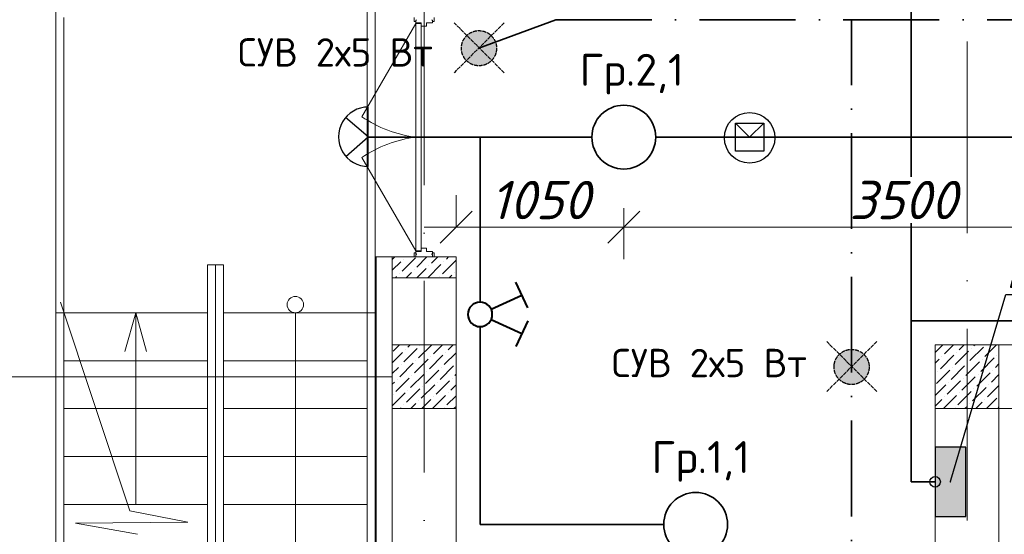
# Model space of a CAD drawing. Header units: millimetres. Extents: x 1114507 to 93926427, y 174473 to 817039.
# Tile 173 of 256: x 1547171 to 1553338, y 772138 to 775361. Entities that reach past the tile are written whole.
import ezdxf
from ezdxf import colors
from ezdxf.entities.mleader import LeaderData, LeaderLine
from ezdxf.math import Vec2, Vec3

# ---------------------------------------------------------------- set-up
doc = ezdxf.new("R2010")
doc.units = ezdxf.units.MM
doc.linetypes.add('ACAD_ISO04W100', pattern=[30, 24, -3, 0, -3])
doc.linetypes.add('ACAD_ISO10W100', pattern=[18, 12, -3, 0, -3])
for name, color, linetype in [('(001) Сетка', 92, 'Continuous'), ('kcd_tx', 7, 'Continuous'), ('PDF7_Text', 7, 'Continuous'), ('PDF8_Geometry', 7, 'Continuous')]:
    doc.layers.add(name, color=color, linetype=linetype)
for name, color, linetype, lineweight in [('Doors', 86, 'Continuous', 13), ('expl', 234, 'Continuous', 13), ('размеры', 12, 'Continuous', 15), ('светильники', 30, 'ACAD_ISO04W100', 25)]:
    doc.layers.add(name, color=color, linetype=linetype, lineweight=lineweight)
doc.styles.add('ISOCPEUR 1', font='isocpeur.TTF')
doc.styles.add('PDF ISOCPEUR', font='isocpeur.TTF')
doc.styles.get("Standard").update_dxf_attribs({"font": 'isocpeui.ttf'})
doc.styles.add('X_ISO', font='isocpeui.ttf')
doc.styles.add('Суннат', font='ariali.ttf', dxfattribs={"height": 250})
doc.dimstyles.new('Санжар', dxfattribs={"dimtxt": 240, "dimasz": 200, "dimexe": 200, "dimexo": 200, "dimgap": 50, "dimtad": 1, "dimdec": 0, "dimtxsty": 'Standard', "dimblk": 'OBLIQUE', "dimcen": 2.5, "dimdle": 200, "dimclrd": 152, "dimclre": 152, "dimclrt": 152, "dimadec": 0, "dimazin": 0, "dimtfac": 1, "dimtdec": 0, "dimtmove": 0, "dimatfit": 3, "dimldrblk": 'OBLIQUE', "dimfxl": 0, "dimlwd": 0, "dimlwe": 0, "dimarcsym": 0})

# ---------------------------------------------------------------- blocks, each defined once
blk = doc.blocks.new('blokqav2mak')
at = {"color": 1, "linetype": 'ACAD_ISO10W100', "lineweight": 0, "ltscale": 100}
for p, q in [((1545682, 782725.1), (1545682, 766825.1)), ((1549082, 782425.1), (1549082, 766825.1))]:
    blk.add_line(p, q, dxfattribs=at)
at = {"lineweight": 0, "ltscale": 100}
for p, q in [((1543375, 775525.1, 0), (1543375, 769325.1, 0)), ((1545375, 775525.1), (1545375, 769325.1)), ((1545325, 775475.1), (1545325, 773525.1)), ((1543425, 775375.1, 0), (1543425, 769475.1, 0)), ((1545482, 773875.1), (1545882, 773875.1)), ((1544325, 773825.1), (1544325, 770525.1)), ((1544325, 773825.1), (1544425, 773825.1)), ((1544375, 773825.1), (1544375, 770525.1)), ((1544425, 773825.1), (1544425, 770525.1)), ((1545482, 773795.1), (1545482, 766625.1)), ((1545882, 773795.1), (1545882, 767025.1)), ((1543838.5, 772284.9), (1543403.1, 773591)), ((1543375, 773525.1), (1544325, 773525.1)), ((1545375, 773525.1), (1544425, 773525.1)), ((1545325, 773525.1), (1545325, 769375.1)), ((1556632, 773325.1), (1548882, 773325.1)), ((1543425, 773225.1), (1544325, 773225.1)), ((1545325, 773225.1), (1544425, 773225.1)), ((1543425, 772925.1), (1544325, 772925.1)), ((1545325, 772925.1), (1544425, 772925.1)), ((1548882, 772925.1), (1548882, 767025.1)), ((1556632, 772925.1), (1549282, 772925.1)), ((1549282, 772925.1), (1549282, 767025.1)), ((1543425, 772625.1), (1544325, 772625.1)), ((1545325, 772625.1), (1544425, 772625.1)), ((1543425, 772325.1), (1544325, 772325.1)), ((1545325, 772325.1), (1544425, 772325.1)), ((1544201.3, 772214.6), (1543838.5, 772284.9)), ((1543497.3, 772207.5), (1544201.3, 772214.6)), ((1543887.3, 772138.3), (1543497.3, 772207.5))]:
    blk.add_line(p, q, dxfattribs=at)
at = {"lineweight": 0, "ltscale": 60}
blk.add_line((1545630, 774587.8), (1545630, 774662.4), dxfattribs=at)
at = {"color": 252, "lineweight": 0, "ltscale": 100}
for q in [(1545375, 766518.1), (1545482, 773875.1)]:
    blk.add_line((1545375, 773875.1), q, dxfattribs=at)
at = {"color": 32, "lineweight": 0, "ltscale": 100}
blk.add_line((1545382, 773875.1), (1545382, 766525.1), dxfattribs=at)
at = {"linetype": 'Continuous', "lineweight": 0, "ltscale": 100}
for p, q in [((1545482, 773859.6, 0), (1545497.5, 773875.1, 0)), ((1545482, 773792.3, 0), (1545534.7, 773844.9, 0)), ((1545543.1, 773786, 0), (1545627.3, 773870.2, 0)), ((1545551.6, 773861.8, 0), (1545551.6, 773861.8, 0)), ((1545635.7, 773811.3, 0), (1545699.6, 773875.1, 0)), ((1545704.3, 773745.1, 0), (1545787.3, 773828.1, 0)), ((1545728.3, 773836.5, 0), (1545766.9, 773875.1, 0)), ((1545795.7, 773769.2, 0), (1545879.9, 773853.4, 0)), ((1545804.1, 773844.9, 0), (1545804.1, 773844.9, 0)), ((1545821, 773861.8, 0), (1545834.3, 773875.1, 0)), ((1545526.3, 773769.2, 0), (1545526.3, 773769.2, 0)), ((1545569.6, 773745.1, 0), (1545602.1, 773777.6, 0)), ((1545618.9, 773794.4, 0), (1545618.9, 773794.4, 0)), ((1545636.9, 773745.1, 0), (1545694.7, 773802.9, 0)), ((1545711.5, 773819.7, 0), (1545711.5, 773819.7, 0)), ((1545871.5, 773777.6, 0), (1545871.5, 773777.6, 0)), ((1545502.2, 773745.1, 0), (1545509.5, 773752.3, 0)), ((1545778.9, 773752.3, 0), (1545778.9, 773752.3, 0)), ((1545839, 773745.1, 0), (1545854.6, 773760.8, 0)), ((1545482, 773212.2), (1545546.2, 773276.3)), ((1545487.2, 773284.8), (1545527.6, 773325.1)), ((1545554.6, 773217.4), (1545638.8, 773301.6)), ((1545563, 773293.2), (1545563, 773293.2)), ((1545579.9, 773310), (1545594.9, 773325.1)), ((1545647.2, 773242.7), (1545729.6, 773325.1)), ((1545655.6, 773318.4), (1545655.6, 773318.4)), ((1545739.8, 773267.9), (1545797, 773325.1)), ((1545807.2, 773200.6), (1545882, 773275.4)), ((1545815.6, 773276.3), (1545815.6, 773276.3)), ((1545832.4, 773293.2), (1545864.4, 773325.1)), ((1548882, 773277), (1548930.1, 773325.1)), ((1548940.3, 773267.9), (1548997.5, 773325.1)), ((1549007.7, 773200.6), (1549091.8, 773284.8)), ((1549016.1, 773276.3), (1549016.1, 773276.3)), ((1549032.9, 773293.2), (1549064.8, 773325.1)), ((1549100.3, 773225.8), (1549184.5, 773310)), ((1549108.7, 773301.6), (1549108.7, 773301.6)), ((1549125.5, 773318.4), (1549132.2, 773325.1)), ((1549192.9, 773251.1), (1549266.9, 773325.1)), ((1545622, 773150.1), (1545706.1, 773234.2)), ((1545630.4, 773225.8), (1545630.4, 773225.8)), ((1545714.6, 773175.3), (1545798.8, 773259.5)), ((1545723, 773251.1), (1545723, 773251.1)), ((1548882, 773209.7), (1548906.6, 773234.2)), ((1548915, 773175.3), (1548999.2, 773259.5)), ((1548923.5, 773251.1), (1548923.5, 773251.1)), ((1549075, 773133.2), (1549159.2, 773217.4)), ((1549167.6, 773158.5), (1549251.8, 773242.7)), ((1549176, 773234.2), (1549176, 773234.2)), ((1549268.6, 773259.5), (1549268.6, 773259.5)), ((1545482, 773144.8), (1545520.9, 773183.7)), ((1545529.3, 773124.8), (1545613.5, 773209)), ((1545537.8, 773200.6), (1545537.8, 773200.6)), ((1545689.3, 773082.7), (1545773.5, 773166.9)), ((1545697.7, 773158.5), (1545697.7, 773158.5)), ((1545781.9, 773108), (1545866.1, 773192.2)), ((1545790.3, 773183.7), (1545790.3, 773183.7)), ((1548889.8, 773082.7), (1548974, 773166.9)), ((1548898.2, 773158.5), (1548898.2, 773158.5)), ((1548982.4, 773108), (1549066.6, 773192.2)), ((1548990.8, 773183.7), (1548990.8, 773183.7)), ((1549083.4, 773209), (1549083.4, 773209)), ((1549142.4, 773065.9), (1549226.6, 773150.1)), ((1549243.4, 773166.9), (1549243.4, 773166.9)), ((1549260.2, 773183.7), (1549282, 773205.5)), ((1545482, 773077.5), (1545495.7, 773091.1)), ((1545504.1, 773032.2), (1545588.3, 773116.4)), ((1545512.5, 773108), (1545512.5, 773108)), ((1545596.7, 773057.4), (1545680.9, 773141.6)), ((1545605.1, 773133.2), (1545605.1, 773133.2)), ((1545756.7, 773015.4), (1545840.8, 773099.5)), ((1545765.1, 773091.1), (1545765.1, 773091.1)), ((1545857.7, 773116.4), (1545857.7, 773116.4)), ((1545874.5, 773133.2), (1545882, 773140.7)), ((1548957.1, 773015.4), (1549041.3, 773099.5)), ((1548965.6, 773091.1), (1548965.6, 773091.1)), ((1549049.8, 773040.6), (1549133.9, 773124.8)), ((1549058.2, 773116.4), (1549058.2, 773116.4)), ((1549150.8, 773141.6), (1549150.8, 773141.6)), ((1549235, 773091.1), (1549282, 773138.2)), ((1545571.4, 772964.8), (1545655.6, 773049)), ((1545579.9, 773040.6), (1545579.9, 773040.6)), ((1545664, 772990.1), (1545748.2, 773074.3)), ((1545672.5, 773065.9), (1545672.5, 773065.9)), ((1545849.3, 773040.6), (1545882, 773073.4)), ((1548882, 773007.6), (1548948.7, 773074.3)), ((1549024.5, 772948), (1549108.7, 773032.2)), ((1549117.1, 772973.3), (1549201.3, 773057.4)), ((1549125.5, 773049), (1549125.5, 773049)), ((1549209.7, 772998.5), (1549282, 773070.8)), ((1549218.1, 773074.3), (1549218.1, 773074.3)), ((1545482, 772942.8), (1545563, 773023.8)), ((1545487.2, 773015.4), (1545487.2, 773015.4)), ((1545647.2, 772973.3), (1545647.2, 772973.3)), ((1545666.4, 772925.1), (1545723, 772981.7)), ((1545733.8, 772925.1), (1545815.6, 773006.9)), ((1545739.8, 772998.5), (1545739.8, 772998.5)), ((1545824, 772948), (1545882, 773006)), ((1545832.4, 773023.8), (1545832.4, 773023.8)), ((1548882, 772940.2), (1548923.5, 772981.7)), ((1548934.2, 772925.1), (1549016.1, 773006.9)), ((1548940.3, 772998.5), (1548940.3, 772998.5)), ((1549032.9, 773023.8), (1549032.9, 773023.8)), ((1549136.3, 772925.1), (1549176, 772964.8)), ((1549192.9, 772981.7), (1549192.9, 772981.7)), ((1549203.7, 772925.1), (1549268.6, 772990.1)), ((1545531.7, 772925.1), (1545537.8, 772931.2)), ((1545554.6, 772948), (1545554.6, 772948)), ((1545599.1, 772925.1), (1545630.4, 772956.4)), ((1545807.2, 772931.2), (1545807.2, 772931.2)), ((1545868.5, 772925.1), (1545882, 772938.7)), ((1549007.7, 772931.2), (1549007.7, 772931.2)), ((1549069, 772925.1), (1549083.4, 772939.6)), ((1549100.3, 772956.4), (1549100.3, 772956.4)), ((1549277.1, 772931.2), (1549282, 772936.1))]:
    blk.add_line(p, q, dxfattribs=at)
at = {"layer": 'Doors', "lineweight": 0}
for p, q in [((1545620, 775375.1), (1545620, 775348.9)), ((1545744.1, 775375.1), (1545744.1, 775348.9)), ((1545630, 775337.8), (1545292.3, 774752.9)), ((1545630, 775348.9), (1545620, 775348.9)), ((1545630, 775356.7), (1545630, 775341.8)), ((1545630, 775356.7), (1545634.5, 775356.7)), ((1545630, 775341.8), (1545663.3, 775341.8)), ((1545630, 775337.8), (1545630, 774662.4)), ((1545630, 775337.8), (1545663.3, 775337.8)), ((1545634.5, 775360.7), (1545634.5, 775356.7)), ((1545663.3, 775341.8), (1545663.3, 773929.4)), ((1545663.3, 775320.8), (1545696.6, 775320.8)), ((1545696.6, 775341.8), (1545696.6, 775320.8)), ((1545696.6, 775341.8), (1545734.1, 775341.8)), ((1545729.5, 775360.7), (1545729.5, 775356.7)), ((1545734.1, 775356.7), (1545729.5, 775356.7)), ((1545734.1, 775356.7), (1545734.1, 775341.8)), ((1545734.1, 775348.9), (1545744.1, 775348.9)), ((1545630, 773912.4), (1545630, 774587.8)), ((1545663.3, 773908.4), (1545663.3, 774587.8)), ((1545630, 773912.4), (1545292.3, 774497.3)), ((1545620, 773875.1), (1545620, 773901.3)), ((1545630, 773901.3), (1545620, 773901.3)), ((1545630, 773912.4), (1545663.3, 773912.4)), ((1545630, 773908.4), (1545663.3, 773908.4)), ((1545630, 773893.6), (1545630, 773908.4)), ((1545630, 773893.6), (1545634.5, 773893.6)), ((1545634.5, 773889.5), (1545634.5, 773893.6)), ((1545663.3, 773929.4), (1545696.6, 773929.4)), ((1545696.6, 773908.4), (1545696.6, 773929.4)), ((1545696.6, 773908.4), (1545734.1, 773908.4)), ((1545734.1, 773893.6), (1545729.5, 773893.6)), ((1545729.5, 773889.5), (1545729.5, 773893.6)), ((1545734.1, 773893.6), (1545734.1, 773908.4)), ((1545734.1, 773901.3), (1545744.1, 773901.3)), ((1545744.1, 773875.1), (1545744.1, 773901.3)), ((1545630, 773875.1), (1545620, 773875.1)), ((1545630, 773875.1), (1545630, 773889.5)), ((1545630, 773889.5), (1545634.5, 773889.5)), ((1545630, 773875.1), (1545734.1, 773875.1)), ((1545630, 773875.1), (1545630, 773875.1)), ((1545734.1, 773889.5), (1545729.5, 773889.5)), ((1545734.1, 773875.1), (1545734.1, 773889.5)), ((1545734.1, 773875.1), (1545734.1, 773889.5)), ((1545734.1, 773875.1), (1545734.1, 773875.1)), ((1545734.1, 773875.1), (1545744.1, 773875.1))]:
    blk.add_line(p, q, dxfattribs=at)
at = {"layer": 'Doors', "lineweight": 0, "extrusion": (0, 0, -1)}
blk.add_ellipse((1545563.5, 774959.4), major_axis=(-459.6, 173.9), ratio=0.632541, start_param=4.336202, end_param=5.088576, dxfattribs=at)
at = {"layer": 'Doors', "lineweight": 0}
blk.add_ellipse((1545563.5, 774290.8), major_axis=(-459.6, -173.9), ratio=0.632541, start_param=4.336202, end_param=5.088576, dxfattribs=at)
at = {"layer": 'expl', "lineweight": 0}
for p, q in [((1543875, 773525.1), (1543807.9, 773282)), ((1543875, 773525.1), (1543807.9, 773282)), ((1543875, 772325.1), (1543875, 773525.1)), ((1543875, 773525.1), (1543942.2, 773282)), ((1543875, 773525.1), (1543875, 772325.1)), ((1543875, 773525.1), (1543942.2, 773282)), ((1544875, 773525.1), (1544875, 770825.1))]:
    blk.add_line(p, q, dxfattribs=at)
blk.add_circle((1544875, 773576.5), 51.4, dxfattribs=at)
at = {"layer": 'kcd_tx', "color": 152, "lineweight": 0, "ltscale": 100}
blk.add_line((1545482, 773125.1), (1541780.2, 773125.1), dxfattribs=at)
blk.add_line((1545482, 773125.1), (1541780.2, 773125.1), dxfattribs=at)
at = {"layer": 'размеры', "lineweight": 0, "ltscale": 5}
for p, q in [((1545482, 773745.1), (1545482, 773875.1)), ((1545482, 773875.1), (1545882, 773875.1)), ((1545882, 773875.1), (1545882, 773745.1)), ((1545882, 773745.1), (1545482, 773745.1)), ((1545882, 773325.1), (1545482, 773325.1)), ((1545482, 773325.1), (1545482, 772925.1)), ((1545882, 772925.1), (1545882, 773325.1)), ((1549282, 773325.1), (1548882, 773325.1)), ((1548882, 773325.1), (1548882, 772925.1)), ((1549282, 772925.1), (1549282, 773325.1)), ((1545482, 772925.1), (1545882, 772925.1)), ((1548882, 772925.1), (1549282, 772925.1))]:
    blk.add_line(p, q, dxfattribs=at)
blk = doc.blocks.new('цйвыа')
at = {"lineweight": 30}
h = blk.add_hatch(color=256, dxfattribs=at)
h.dxf.hatch_style = 1
h.paths.add_polyline_path([(2412584.5, 1762523.4), (2412393, 1762523.4), (2412393, 1762089.5), (2412584.5, 1762089.5)])
blk.add_lwpolyline([(2412393, 1762089.5), (2412584.5, 1762089.5), (2412584.5, 1762523.4), (2412393, 1762523.4)], close=True, dxfattribs=at)
blk = doc.blocks.new('_Dot')
at = {"color": 0, "linetype": 'ByBlock', "lineweight": -2}
blk.add_line((-0.5, 0), (-1, 0), dxfattribs=at)
at = {"color": 0, "linetype": 'ByBlock', "const_width": 0.5}
blk.add_lwpolyline([(-0.25, 0, 1), (0.25, 0, 1)], format="xyb", close=True, dxfattribs=at)
blk = doc.blocks.new('вкер')
at = {"lineweight": 40}
for p, q in [((-156663.7, -245929.2), (-156778.3, -245982.1)), ((-156657.7, -246092.9), (-156721, -245955.6)), ((-156611.9, -246092.9), (-156548.6, -245955.6)), ((-156605.9, -245929.2), (-156491.3, -245982.1))]:
    blk.add_line(p, q, dxfattribs=at)
blk.add_circle((-156634.8, -246142.6), 54.7, dxfattribs=at)
blk = doc.blocks.new('высывм')
at = {"layer": '(001) Сетка', "color": 2, "lineweight": 30}
blk.add_lwpolyline([(2925733.2, 1621632), (2925910.4, 1621632), (2925910.4, 1621455.3), (2925733.2, 1621455.3)], close=True, dxfattribs=at)
for points in [[(2925733.2, 1621455.3), (2925821.8, 1621543.6)], [(2925910.4, 1621455.3), (2925821.8, 1621543.6)]]:
    blk.add_lwpolyline(points, dxfattribs=at)
blk.add_circle((2925821.8, 1621547.6), 158.3, dxfattribs=at)
blk = doc.blocks.new('_Oblique')
at = {"color": 0, "linetype": 'ByBlock', "lineweight": -2}
blk.add_line((-0.5, -0.5), (0.5, 0.5), dxfattribs=at)
blk = doc.blocks.new('*D1674')
at = {"color": 152, "linetype": 'Continuous', "lineweight": 0, "ltscale": 100, "transparency": 16777216}
for p, q in [((1550954.2, 774181.5), (1550954.2, 773861.5)), ((1554454.2, 774181.5), (1554454.2, 773861.5)), ((1550754.2, 774061.5), (1554654.2, 774061.5))]:
    blk.add_line(p, q, dxfattribs=at)
at = {"layer": 'Defpoints', "color": 0, "lineweight": 35, "ltscale": 100, "transparency": 16777216}
for p in [(1550954.2, 774425.1), (1554454.2, 774425.1), (1554454.2, 774061.5)]:
    blk.add_point(p, dxfattribs=at)
at = {"color": 152, "lineweight": 0, "ltscale": 100, "transparency": 16777216, "xscale": 200, "yscale": 200, "zscale": 200, "rotation": 180}
blk.add_blockref('_Oblique', (1550954.2, 774061.5), dxfattribs=at)
at = {"color": 152, "lineweight": 0, "ltscale": 100, "transparency": 16777216, "xscale": 200, "yscale": 200, "zscale": 200}
blk.add_blockref('_Oblique', (1554454.2, 774061.5), dxfattribs=at)
at = {"color": 152, "lineweight": 35, "ltscale": 100, "transparency": 16777216, "insert": (1552704.2, 774231.5), "char_height": 240, "attachment_point": 5, "bg_fill": 3, "box_fill_scale": 1.1, "bg_fill_color": 256, "bg_fill_true_color": 13158600, "bg_fill_transparency": 0}
blk.add_mtext('3500', dxfattribs=at)
blk = doc.blocks.new('*D1666')
at = {"color": 152, "linetype": 'Continuous', "lineweight": 0, "ltscale": 100, "transparency": 16777216}
for p, q in [((1549904.2, 774061.5), (1549904.2, 774261.5)), ((1550954.2, 774181.5), (1550954.2, 773861.5)), ((1549704.2, 774061.5), (1551154.2, 774061.5))]:
    blk.add_line(p, q, dxfattribs=at)
at = {"layer": 'Defpoints', "color": 0, "lineweight": 35, "ltscale": 100, "transparency": 16777216}
for p in [(1550954.2, 774425.1), (1550954.2, 774061.5), (1549904.2, 773875.1)]:
    blk.add_point(p, dxfattribs=at)
at = {"color": 152, "lineweight": 0, "ltscale": 100, "transparency": 16777216, "xscale": 200, "yscale": 200, "zscale": 200, "rotation": 180}
blk.add_blockref('_Oblique', (1549904.2, 774061.5), dxfattribs=at)
at = {"color": 152, "lineweight": 0, "ltscale": 100, "transparency": 16777216, "xscale": 200, "yscale": 200, "zscale": 200}
blk.add_blockref('_Oblique', (1550954.2, 774061.5), dxfattribs=at)
at = {"color": 152, "lineweight": 35, "ltscale": 100, "transparency": 16777216, "insert": (1550429.2, 774231.5), "char_height": 240, "attachment_point": 5, "bg_fill": 3, "box_fill_scale": 1.1, "bg_fill_color": 256, "bg_fill_true_color": 13158600, "bg_fill_transparency": 0}
blk.add_mtext('1050', dxfattribs=at)
blk = doc.blocks.new('ывафпваыпывап')
at = {"layer": 'светильники', "lineweight": 30}
h = blk.add_hatch(color=1, dxfattribs=at)
edge = h.paths.add_edge_path()
edge.add_arc((-1825637.6, -19111.2), 110.1, 0, 360)
at = {"layer": 'светильники', "color": 1, "lineweight": 30}
for p, q in [((-1825479.6, -19265.4), (-1825793.4, -18951.6)), ((-1825479.6, -18951.6), (-1825793.4, -19265.4))]:
    blk.add_line(p, q, dxfattribs=at)
blk.add_circle((-1825637.6, -19111.2), 110.1, dxfattribs=at)

msp = doc.modelspace()

# ---------------------------------------------------------------- linework, layer by layer
at = {"color": 0, "lineweight": 35, "ltscale": 100}
for p, q in [((1552754.2, 772466.9), (1552754.2, 775775.1)), ((1550754.2, 774625.1), (1549351.8, 774625.1)), ((1550054.2, 773592.1), (1550054.2, 774625.1)), ((1551154.2, 774625.1), (1554104.2, 774625.1)), ((1552754.2, 773475.1), (1574904.2, 773475.1)), ((1550054.2, 772200.1), (1550054.2, 773438.8)), ((1552904.2, 772466.9), (1552754.2, 772466.9)), ((1551204.2, 772200.1), (1550054.2, 772200.1))]:
    msp.add_line(p, q, dxfattribs=at)
at = {"color": 3, "lineweight": 35, "ltscale": 100}
msp.add_line((1550529, 775360.5), (1550047.3, 775182), dxfattribs=at)
at = {"color": 3, "linetype": 'ACAD_ISO10W100', "lineweight": 35, "ltscale": 50}
msp.add_line((1550529, 775360.5), (1571954.2, 775360.5), dxfattribs=at)
at = {"color": 5, "lineweight": 35, "ltscale": 20}
for centre in [(1550954.2, 774625.1), (1551404.2, 772200.1)]:
    msp.add_circle(centre, 200, dxfattribs=at)
at = {"lineweight": 30}
msp.add_circle((1552904.2, 772466.9), 33, dxfattribs=at)
at = {"layer": 'PDF8_Geometry', "color": 1, "lineweight": 30}
msp.add_lwpolyline([(1549354.2, 774440.9), (1549354.2, 774813.5, 1.003441)], format="xyb", close=True, dxfattribs=at)
msp.add_lwpolyline([(1549214.1, 774503.6), (1549354.2, 774627.2), (1549212.1, 774748.4)], dxfattribs=at)

# ---------------------------------------------------------------- block references
at = {"color": 0}
msp.add_blockref('blokqav2mak', (4022.1, 0), dxfattribs=at)
at = {"lineweight": 50}
for p in [(3375684.9, 794293.2), (3378018.8, 792297.4)]:
    msp.add_blockref('ывафпваыпывап', p, dxfattribs=at)
at = {"lineweight": 30, "rotation": 180}
msp.add_blockref('высывм', (4477564.2, 2396168.7), dxfattribs=at)
at = {"lineweight": 30, "xscale": -1.400000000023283, "yscale": 1.400000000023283, "zscale": 1.400000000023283, "rotation": 270}
msp.add_blockref('вкер', (1894653.9, 992804.2), dxfattribs=at)
at = {"color": 1, "lineweight": 5, "rotation": 180}
msp.add_blockref('цйвыа', (3965488.7, 2534773.4), dxfattribs=at)

# ---------------------------------------------------------------- texts
at = {"color": 0, "char_height": 200, "width": 2509.849, "attachment_point": 1, "style": 'Суннат'}
for s, insert in [('{\\fISOCPEUR|b0|i0|c204|p34;Гр.\\fISOCPEUR|b0|i0|c0|p34;2,1}', (1550678.2, 775146.9, 0)), ('{\\fISOCPEUR|b0|i0|c204|p34;Гр.1\\fISOCPEUR|b0|i0|c0|p34;,1}', (1551128.2, 772721.9, 0))]:
    msp.add_mtext(s, dxfattribs=dict(at, insert=insert))
at = {"layer": 'PDF7_Text', "color": 1, "char_height": 177.4, "attachment_point": 7, "style": 'PDF ISOCPEUR'}
for insert in [(1548536.3, 775067.2), (1550878.5, 773122.2)]:
    msp.add_mtext('СУВ 2х5 Вт', dxfattribs=dict(at, insert=insert))

# ---------------------------------------------------------------- leaders
at = {"lineweight": 0}
ml = msp.add_multileader_mtext('Standard', dxfattribs=at)
ml.set_content('\\A1;ЩО-2', color=256, style='X_ISO')
ml.set_leader_properties()
ml.set_arrow_properties(name='DOT')
ml.build(insert=Vec2(0, 0))
ml.multileader.update_dxf_attribs({"text_left_attachment_type": 6, "text_right_attachment_type": 6, "dogleg_length": 0.36, "arrow_head_size": 10})
ctx = ml.context
ctx.base_point, ctx.char_height, ctx.arrow_head_size, ctx.landing_gap_size, ctx.plane_origin = Vec3(1553346.5, 773640.4), 200, 10, 1, Vec3(1550728.5, 771740.5)
ctx.left_attachment, ctx.right_attachment = 6, 6
notes = []
notes.append((ctx, [(0, (1, 1, 0), (1553346.2, 773640.4), (1, 0), 0.36, [(0, [(1552999.9, 772466.9)], 0, [])])]))
ctx.mtext.insert, ctx.mtext.width, ctx.mtext.flow_direction = Vec3(1553347.5, 773880.4), 2147.602, 5
for ctx, leaders in notes:
    for number, flags, end, landing, length, lines in leaders:
        leader = LeaderData()
        leader.index, (leader.has_last_leader_line, leader.has_dogleg_vector, leader.attachment_direction) = number, flags
        leader.last_leader_point, leader.dogleg_vector, leader.dogleg_length = Vec3(end), Vec3(landing), length
        for number, points, colour, breaks in lines:
            line = LeaderLine()
            line.index, line.vertices, line.color, line.breaks = number, Vec3.list(points), colors.encode_raw_color(colour), breaks
            leader.lines.append(line)
        ctx.leaders.append(leader)

# ---------------------------------------------------------------- next in the draw order: dimensions: what is measured, and where the dimension line sits
at = {"color": 0, "lineweight": 35, "ltscale": 100}
dim = msp.add_linear_dim(base=(1554454.2, 774061.5), p1=(1550954.2, 774425.1), p2=(1554454.2, 774425.1), dimstyle='Санжар', override={"dimfxl": 120, "dimfxlon": 1, "dimtfill": 1, "dimarcsym": 1}, dxfattribs=at)
dim.commit()
dim.dimension.update_dxf_attribs({"geometry": '*D1674', "text_midpoint": (1552704.2, 774231.5)})

# ---------------------------------------------------------------- next in the draw order: linework, layer by layer
at = {"color": 3, "linetype": 'ACAD_ISO10W100', "lineweight": 35, "ltscale": 50}
msp.add_line((1552381.1, 767750.1), (1552381.1, 775360.5), dxfattribs=at)

# ---------------------------------------------------------------- next in the draw order: dimensions: what is measured, and where the dimension line sits
at = {"color": 0, "lineweight": 35, "ltscale": 100}
dim = msp.add_linear_dim(base=(1550954.2, 774061.5), p1=(1549904.2, 773875.1), p2=(1550954.2, 774425.1), dimstyle='Санжар', override={"dimfxl": 120, "dimfxlon": 1, "dimtfill": 1, "dimarcsym": 1}, dxfattribs=at)
dim.commit()
dim.dimension.update_dxf_attribs({"geometry": '*D1666', "text_midpoint": (1550429.2, 774231.5)})

# ---------------------------------------------------------------- next in the draw order: texts
at = {"linetype": 'ByBlock', "lineweight": 30, "ltscale": 10, "insert": (1197603, 784433.1, 0), "char_height": 250, "width": 18040, "attachment_point": 1, "style": 'ISOCPEUR 1'}
msp.add_mtext('     Рабочая документация по объекту: {\\C7;школы ^J}     Настоящий проект выполнен на основании чертежей марки АС, ВК и ОВ в соответствии с требованиями КМК и ПУЭ.\\P     Внешнее электроснабжение решается в отдельном проекте "Внутриплощадочных сетей"\\P     Проект энергоснабжения школы.\\P     Установленная мощность 33,6 кВт; Расчетная мощность 30,2 кВт  \\P     По надежности энергоснабжения школа относится к потребителям II категории.\\P\\pi1291.6675,t0,19518.5175;{\\LСиловое электрооборудование:\\P\\pi0,tz;}     В качестве вводно-распределительного и силового щита принят щит {\\C0;ПР11-3060-21УЗ (изготовить индв. по заказу) }. В качестве осветительного и силового щита принять щит ЩРВ-6 {\\C0;(изготовить индв. по заказу)} и щит комплектный ОЩВ.\\P\\pt0,19518.5175;     Электропотребителями здания  являются: освещение, штепсельные розетки, электропотребители технологического оборудования. Главный распределительный щит, силовые щиты и щиты освещения приняты сборными с модульными автоматическими выключателями с установкой на DIN-рейку по индивидуальному заказу. В распределительных щитах предусматривается устройство заземляющей шины. Фазораспределение злектронагрузок должно быть равномерным. Автоматические выключатели на розеточных группах имеют устройства  защитного отключения. \\P\\ptz;     Силовыми электроприемниками являются потребители сантехнического и технологического оборудования помещений. Магистральные и распределительные сети выполняются медным кабелем ВВГнг  в винипластовых  трубах в стенах срыто под штукатуркой. Ответвительные коробки установить скрыто на стене.\\P     1.  Розетки разместить на высоте 1800 мм от чистого пола в  помещениях   для  пребывания  детей  (А также см. уточнение по плану)  согласно пункта 12.34 КМК КМК КМК 2.04.17-19. ^J     2.  Выключатели во всех помещениях разместить на высоте 1800 мм.  Отступ от проёмов дверей - 200 мм, а также см. уточнение по плану.^J  Допускается установка выключателей под потолком с управлением при помощи шнура. ПУЭ п. 6.6.31.^J  Установка штепсельных розеток в ванных комнатах, душевых, мыльных помещениях бань, помещениях, содержащих нагреватели для саун (далее по тексту «саунах»), а также в стиральных помещениях прачечных не допускается ПУЭ п. 7.1.48.^JМинимальное расстояние от выключателей, штепсельных розеток и элементов электроустановок до газопроводов должно быть не менее 0,5 м ПУЭ п. 7.1.50.\\P{\\O      \\L\\oЭлектроосвещение}\\P     В соответствии КМК КМК 2.01.05-19. в проекте предусматривается общее рабочее, эвакуационное освещение на напряжение 220В.  Рабочее освещение предусматривается во всех помещениях комплекса, эвакуационное - в коридорах, в фойе, лестничных клетках, вестибюле. На выходах по пути эвакуации устанавливаются световые указатели "Выход" с аккумуляторными  батареями. Светильники аварийного освещения обозначаются значком "А" и выбираются из числа светильников рабочего освещения и питаются от щита ЩАО. Управление освещением выполняется включателями, устанавливаемыми по месту. Выбор светильников произведен в соответствии с назначением помещений, их конструктивными особенностями и характеристикой окружающей среды. В качестве источников света приняты светильники потолочные светодиодные LED панели и {\\C0;светодиодные линейные светильники} . Групповые сети освещения выполняются медным кабелем ВВГнг в винипластовой трубе.\\P\\pi1896.36,t0,28627.16;{\\LЗаземление}\\P\\pi0,tz;     Для защиты от поражения  электрическим током применяется система заземления TN-S  (используется 3я и 5я  жила  кабеля) и выполняется уравнивание потенциалов. Все металлические нетоковедущие части электрооборудования подлежат заземлению. В качестве заземляющих проводников используются нулевые провода сети и специальные заземляющие проводники, прокладываемые совместно с рабочими проводниками от электрощитов до электропотребителей. Сопротивление растеканию тока заземляющих устройств не должно превышать 4 Ом в любое время года. Внутренний контур заземления необходимо присоединить к наружному контуру заземления. Защита от заноса высокого потенциала и уравнивание потенциалов выполняется путем присоединения металлической арматуры фундаментов к горизонтальному  заземлителю. Все соединения выполнить сваркой.', dxfattribs=at)

doc.saveas('drawing.dxf')
